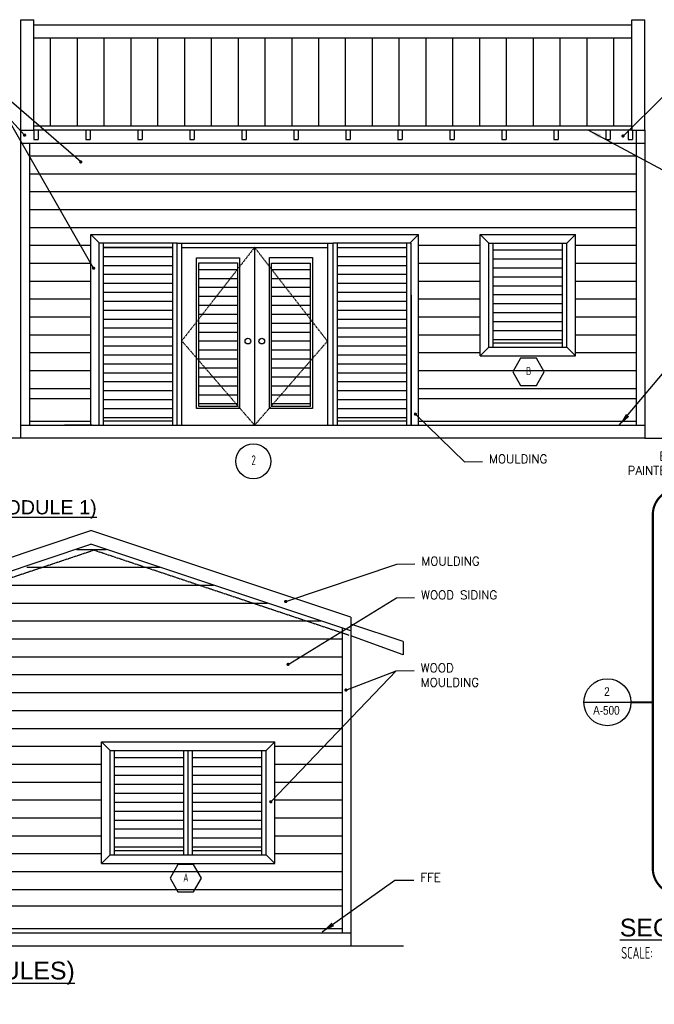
# Model space of a CAD drawing. Header units: inches. Extents: x -3803 to 30720, y -3756 to 4522.
# Tile 29 of 52: x 29701 to 29993, y 2379 to 2833. Entities that reach past the tile are written whole.
import ezdxf
from ezdxf.enums import TextEntityAlignment as Align

# ---------------------------------------------------------------- set-up
doc = ezdxf.new("R2010")
doc.units = ezdxf.units.IN
doc.header["$LTSCALE"] = 0.011
doc.header["$MEASUREMENT"] = 0
doc.linetypes.add('DASHED', pattern=[0.75, 0.5, -0.25])
doc.layers.get('0').update_dxf_attribs({"linetype": 'CONTINUOUS'})
for name, color, linetype in [('a-door', 2, 'CONTINUOUS'), ('G-SYMB', 1, 'CONTINUOUS'), ('roof', 8, 'DASHED'), ('TEXT', 2, 'CONTINUOUS')]:
    doc.layers.add(name, color=color, linetype=linetype)
doc.layers.add('DIM', color=4, linetype='CONTINUOUS', lineweight=13)
doc.styles.add('LAR', font='arial.ttf', dxfattribs={"height": 0.25})
doc.styles.add('MED', font='archstyl.shx', dxfattribs={"width": 0.8, "height": 0.125})
doc.styles.add('SMA', font='archstyl.shx', dxfattribs={"width": 0.8, "height": 0.0625})
doc.dimstyles.new('Copy of STANDARD', dxfattribs={"dimtxt": 8, "dimasz": 3, "dimexe": 3, "dimexo": 3, "dimgap": 3, "dimtad": 1, "dimrnd": 1, "dimzin": 3, "dimdsep": 46, "dimlunit": 4, "dimtxsty": 'Standard', "dimblk": 'ARCHTICK', "dimcen": 3, "dimdle": 3, "dimadec": 0, "dimazin": 0, "dimtfac": 1, "dimtix": 1, "dimtofl": 0, "dimtmove": 1, "dimatfit": 3, "dimfxl": 3, "dimtolj": 1, "dimtzin": 0, "dimlwd": -1, "dimlwe": -1, "dimarcsym": 0})

# ---------------------------------------------------------------- blocks, each defined once
blk = doc.blocks.new('_ArchTick')
at = {"color": 0, "linetype": 'ByBlock', "const_width": 0.15}
blk.add_lwpolyline([(-0.5, -0.5), (0.5, 0.5)], dxfattribs=at)
blk = doc.blocks.new('AINC-DOORID')
at = {"layer": 'G-SYMB'}
blk.add_circle((0, 0), 0.1672886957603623, dxfattribs=at)
at = {"layer": 'G-SYMB', "color": 4, "linetype": 'Continuous', "style": 'SMA', "width": 0.75}
blk.add_attdef('DNUM', text='', height=0.09375, dxfattribs=at).set_placement((0.002503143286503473, 0.01023966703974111), align=Align.MIDDLE)
blk = doc.blocks.new('AINC-WINID')
at = {"layer": 'G-SYMB', "linetype": 'Continuous'}
blk.add_lwpolyline([(0.2577038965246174, 20.26712014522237), (0.1674929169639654, 20.42337014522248), (-0.01292904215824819, 20.42337014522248), (-0.1031400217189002, 20.26712014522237), (-0.01292904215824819, 20.11087014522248), (0.1674929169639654, 20.11087014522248)], close=True, dxfattribs=at)
at = {"layer": 'G-SYMB', "color": 4, "linetype": 'Continuous', "style": 'SMA', "width": 0.75}
blk.add_attdef('WNUM', text='', height=0.09375, dxfattribs=at).set_placement((0.07928445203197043, 20.27531187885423), align=Align.MIDDLE)
blk = doc.blocks.new('AINC-TITLE')
at = {"layer": 'G-SYMB', "color": 4, "linetype": 'Continuous', "style": 'MED', "width": 0.75}
blk.add_text('SCALE:', height=0.125, dxfattribs=at).set_placement((-0.8802076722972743, -0.3073332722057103))
at = {"layer": 'G-SYMB', "color": 1, "linetype": 'Continuous', "style": 'LAR'}
blk.add_attdef('%%UDRAWING-TITLE', (-0.895149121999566, -0.07174532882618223), '', height=0.1875, dxfattribs=at)
at = {"layer": 'G-SYMB', "color": 4, "linetype": 'Continuous', "style": 'MED', "width": 0.75}
blk.add_attdef('SCALE', (-0.2765239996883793, -0.30362657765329), '', height=0.125, dxfattribs=at)
blk = doc.blocks.new('SECTION B')
at = {"color": 1, "ltscale": 10}
blk.add_line((-68.45882363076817, 72.4938347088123), (-46.79679958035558, 72.36419594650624), dxfattribs=at)
at = {"color": 1, "linetype": 'DASHED', "ltscale": 10, "const_width": 1}
blk.add_lwpolyline([(-24.70745202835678, 170.7760389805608), (12.50130335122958, 170.7760389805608, -0.414213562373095), (24.50130335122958, 158.7760389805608), (24.50130335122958, -4.164469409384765, -0.414213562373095), (12.50130335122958, -16.16446940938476), (-24.70745202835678, -16.16446940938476, -0.414213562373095), (-36.70745202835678, -4.164469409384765), (-36.70745202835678, 158.7760389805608, -0.414213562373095)], format="xyb", close=True, dxfattribs=at)
blk.add_lwpolyline([(-46.79679958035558, 72.36419594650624), (-36.70745202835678, 72.30381513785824)], dxfattribs=at)
at = {"color": 1, "ltscale": 10}
blk.add_circle((-57.62819952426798, 72.36419594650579), 10.8313999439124, dxfattribs=at)
at = {"layer": 'TEXT', "color": 2, "char_height": 4.000692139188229, "width": 137.2542559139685}
for s, insert, attachment_point in [('{\\Fromans|c0;EXPOSED WOOD TRUSS\\PPAINTED.SEE STRUCT. DWGS.}', (28.32391820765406, 187.8906833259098), 3), ('{\\fTechnic|b0|i0|c2|p2;2}', (-59.1469448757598, 79.27938089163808), 1), ('{\\fTechnic|b0|i0|c2|p2;A-500}', (-64.24119876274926, 70.6434846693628), 1)]:
    blk.add_mtext(s, dxfattribs=dict(at, insert=insert, attachment_point=attachment_point))
at = {"layer": 'TEXT', "color": 9, "ltscale": 10, "annotation_type": 0, "has_hookline": 1, "hookline_direction": 1, "text_width": 85.53860811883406}
blk.add_leader([(65.68411586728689, 150.6952121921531), (39.60391429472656, 184.5196104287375), (31.32391820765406, 184.6425647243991)], dimstyle='Copy of STANDARD', override={"dimasz": 6, "dimtad": 0, "dimldrblk": 'DotSmall'}, dxfattribs=at)

msp = doc.modelspace()

# ---------------------------------------------------------------- hatches: boundary and pattern name
at = {"layer": 'a-door'}
h = msp.add_hatch(dxfattribs=at)
h.set_pattern_fill('LINE', color=256, scale=99, angle=90)
h.set_pattern_definition([(90, (2465.110152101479, 9.999999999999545), (-12.375, 7.577502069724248e-16), [])])
h.paths.add_polyline_path([(29983.08244076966, 2824.920215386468), (29707.08244076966, 2824.920215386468), (29707.08244076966, 2784.336809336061), (29983.08244076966, 2784.336809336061)])
h = msp.add_hatch(dxfattribs=at)
h.set_pattern_fill('LINE', color=3, scale=66)
h.set_pattern_definition([(0, (-489.3576933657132, 765.8359372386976), (0, 8.25), [])])
h.paths.add_polyline_path([(29985.08244076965, 2776.336809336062), (29705.08244076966, 2776.336809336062), (29705.08244076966, 2658.586809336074), (29733.37794681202, 2658.586809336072), (29733.37794681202, 2734.336809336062), (29884.59844603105, 2734.336809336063), (29884.59844603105, 2658.586809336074), (29985.08244076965, 2658.586809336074)])
h.paths.add_polyline_path([(29957.08244076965, 2734.336809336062), (29957.08244076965, 2678.336809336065), (29913.08244076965, 2678.336809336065), (29913.08244076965, 2734.336809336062)], flags=16)
h.paths.add_polyline_path([(29849.39299340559, 2552.811859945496), (29733.3929934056, 2591.478526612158), (29617.39299340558, 2549.649582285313), (29617.39299340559, 2424.58847146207), (29849.3929934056, 2424.588471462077)])
h.paths.add_polyline_path([(29818.3929934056, 2500.338471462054), (29818.3929934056, 2444.338471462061), (29738.39299340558, 2444.338471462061), (29738.39299340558, 2500.338471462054)], flags=16)
h.paths.add_polyline_path([(29690.39299340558, 2500.338471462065), (29690.39299340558, 2444.338471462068), (29646.39299340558, 2444.338471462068), (29646.39299340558, 2500.338471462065)], flags=16)
h = msp.add_hatch(dxfattribs=at)
h.set_pattern_fill('LINE', color=256, scale=33)
h.set_pattern_definition([(0, (5033.415711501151, -27.19070656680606), (0, 4.125), [])])
h.paths.add_polyline_path([(29739.30495195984, 2728.336809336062), (29771.30495195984, 2728.336809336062), (29771.30495195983, 2648.336809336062), (29739.30495195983, 2648.336809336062)])
h = msp.add_hatch(dxfattribs=at)
h.set_pattern_fill('LINE', color=256, scale=33)
h.set_pattern_definition([(0, (5141.415711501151, -27.19070656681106), (0, 4.125), [])])
h.paths.add_polyline_path([(29847.30495195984, 2728.336809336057), (29879.30495195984, 2728.336809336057), (29879.30495195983, 2648.336809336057), (29847.30495195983, 2648.336809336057)])
h = msp.add_hatch(dxfattribs=at)
h.set_pattern_fill('LINE', color=256, scale=33)
h.set_pattern_definition([(0, (5213.19320031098, 8.809293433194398), (0, 4.125), [])])
h.paths.add_polyline_path([(29919.08244076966, 2728.187763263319), (29951.08244076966, 2728.187763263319), (29951.08244076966, 2684.336809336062), (29919.08244076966, 2684.336809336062)])
h = msp.add_hatch(dxfattribs=at)
h.set_pattern_fill('LINE', color=256, scale=33)
h.set_pattern_definition([(0, (5091.415711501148, 32.8092934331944), (0, 4.125), [])])
h.paths.add_polyline_path([(29801.04757867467, 2721.157657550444), (29783.19099608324, 2721.157657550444), (29783.19099608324, 2655.012951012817), (29801.04757867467, 2655.012951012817)])
h.paths.add_polyline_path([(29834.66280495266, 2721.037724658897), (29816.80622236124, 2721.037724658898), (29816.80622236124, 2655.012951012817), (29834.66280495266, 2655.012951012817)])
h = msp.add_hatch(dxfattribs=at)
h.set_pattern_fill('LINE', color=256, scale=33)
h.set_pattern_definition([(0, (5038.503752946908, -225.1890444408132), (0, 4.125), [])])
h.paths.add_polyline_path([(29744.39299340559, 2494.189425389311), (29776.39299340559, 2494.189425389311), (29776.39299340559, 2450.338471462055), (29744.39299340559, 2450.338471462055)])
h = msp.add_hatch(dxfattribs=at)
h.set_pattern_fill('LINE', color=256, scale=33)
h.set_pattern_definition([(0, (5074.503752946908, -225.1890444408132), (0, 4.125), [])])
h.paths.add_polyline_path([(29780.39299340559, 2494.189425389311), (29812.39299340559, 2494.189425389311), (29812.39299340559, 2450.338471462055), (29780.39299340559, 2450.338471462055)])

# ---------------------------------------------------------------- linework, layer by layer
at = {"color": 1}
for p, q in [((29701.08244076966, 2833.336809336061), (29707.08244076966, 2833.33680933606)), ((29701.08244076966, 2782.336809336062), (29701.08244076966, 2833.336809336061)), ((29707.08244076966, 2782.336809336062), (29707.08244076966, 2833.336809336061)), ((29983.08244076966, 2833.336809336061), (29989.08244076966, 2833.33680933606)), ((29983.08244076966, 2782.336809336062), (29983.08244076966, 2833.336809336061)), ((29989.08244076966, 2782.336809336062), (29989.08244076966, 2833.336809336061)), ((29707.08244076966, 2830.920215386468), (29983.08244076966, 2830.920215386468)), ((29707.08244076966, 2824.920215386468), (29983.08244076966, 2824.920215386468))]:
    msp.add_line(p, q, dxfattribs=at)
at = {"color": 6, "ltscale": 10}
for p, q in [((29707.08244076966, 2784.336809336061), (29983.08244076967, 2784.336809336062)), ((29701.08244076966, 2640.336809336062), (29572.16948548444, 2640.336809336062)), ((29989.08244076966, 2640.336809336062), (29701.08244076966, 2640.336809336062)), ((29989.08244076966, 2640.336809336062), (30049.42379967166, 2640.336809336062)), ((29579.24653596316, 2406.338471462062), (29877.75659939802, 2406.338471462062))]:
    msp.add_line(p, q, dxfattribs=at)
at = {"color": 4, "ltscale": 10}
for p, q in [((29701.08244076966, 2782.336809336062), (29707.08244076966, 2782.336809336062)), ((29701.08244076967, 2776.025136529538), (29701.08244076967, 2782.025136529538)), ((29983.08244076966, 2782.336809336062), (29989.08244076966, 2782.336809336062)), ((29985.08244076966, 2782.336809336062), (29985.08244076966, 2646.336809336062)), ((29989.08244076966, 2782.336809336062), (29989.08244076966, 2646.336809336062)), ((29701.08244076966, 2776.336809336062), (29989.08244076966, 2776.336809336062)), ((29701.08244076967, 2640.336809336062), (29701.08244076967, 2776.025136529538)), ((29705.08244076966, 2776.336809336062), (29705.08244076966, 2646.336809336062)), ((29733.37794681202, 2646.336809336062), (29733.37794681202, 2734.336809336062)), ((29733.37794681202, 2734.336809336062), (29884.59844603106, 2734.336809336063)), ((29733.37794681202, 2734.336809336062), (29737.37794681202, 2730.336809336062)), ((29884.59844603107, 2734.336809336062), (29880.59844603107, 2730.336809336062)), ((29884.59844603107, 2646.336809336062), (29884.59844603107, 2734.336809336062)), ((29913.08244076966, 2678.336809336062), (29913.08244076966, 2734.336809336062)), ((29913.08244076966, 2734.336809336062), (29957.08244076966, 2734.336809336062)), ((29913.08244076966, 2734.336809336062), (29917.08244076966, 2730.336809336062)), ((29953.08244076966, 2730.336809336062), (29957.08244076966, 2734.336809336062)), ((29957.08244076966, 2678.336809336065), (29957.08244076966, 2734.336809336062)), ((29737.08244076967, 2706.336809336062), (29737.08244076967, 2646.336809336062)), ((29881.08244076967, 2706.336809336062), (29881.08244076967, 2646.336809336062)), ((29881.30495195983, 2706.336809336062), (29881.30495195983, 2646.336809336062)), ((29917.08244076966, 2682.336809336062), (29913.08244076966, 2678.336809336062)), ((29953.08244076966, 2682.336809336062), (29957.08244076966, 2678.336809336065)), ((29913.08244076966, 2678.336809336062), (29957.08244076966, 2678.336809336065)), ((29733.37794681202, 2658.586809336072), (29705.08244076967, 2658.586809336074)), ((29985.08244076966, 2658.586809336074), (29884.59844603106, 2658.586809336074)), ((29733.37794681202, 2648.08680933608), (29705.08244076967, 2648.086809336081)), ((29985.08244076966, 2648.086809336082), (29884.59844603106, 2648.086809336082)), ((29989.08244076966, 2646.336809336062), (29989.08244076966, 2640.336809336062)), ((29613.39299340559, 2557.803081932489), (29733.39299340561, 2597.803081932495)), ((29853.39299340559, 2557.803081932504), (29733.39299340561, 2597.803081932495)), ((29613.39299340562, 2551.478526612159), (29733.39299340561, 2591.478526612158)), ((29853.39299340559, 2551.478526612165), (29733.39299340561, 2591.478526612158)), ((29853.39299340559, 2557.803081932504), (29853.3929934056, 2412.338471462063)), ((29849.3929934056, 2552.811859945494), (29849.3929934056, 2412.338471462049)), ((29738.39299340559, 2444.338471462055), (29738.39299340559, 2500.338471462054)), ((29738.39299340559, 2500.338471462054), (29818.39299340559, 2500.338471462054)), ((29738.39299340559, 2500.338471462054), (29742.39299340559, 2496.338471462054)), ((29814.39299340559, 2496.338471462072), (29818.39299340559, 2500.338471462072)), ((29818.39299340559, 2444.338471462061), (29818.39299340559, 2500.338471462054)), ((29742.39299340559, 2448.338471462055), (29738.39299340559, 2444.338471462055)), ((29814.39299340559, 2448.338471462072), (29818.39299340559, 2444.338471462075)), ((29738.39299340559, 2444.338471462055), (29818.39299340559, 2444.338471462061)), ((29849.3929934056, 2424.588471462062), (29617.39299340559, 2424.58847146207)), ((29849.3929934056, 2414.08847146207), (29617.39299340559, 2414.088471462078)), ((29853.39299340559, 2412.338471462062), (29853.39299340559, 2406.338471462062))]:
    msp.add_line(p, q, dxfattribs=at)
at = {"ltscale": 10}
for p, q in [((29707.08244076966, 2782.336809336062), (29707.08244076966, 2778.070764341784)), ((29709.08244076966, 2782.336809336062), (29709.08244076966, 2778.070764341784)), ((29731.08244076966, 2782.336809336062), (29731.08244076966, 2778.070764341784)), ((29733.08244076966, 2782.336809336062), (29733.08244076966, 2778.070764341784)), ((29755.08244076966, 2782.336809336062), (29755.08244076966, 2778.070764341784)), ((29757.08244076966, 2782.336809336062), (29757.08244076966, 2778.070764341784)), ((29779.08244076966, 2782.336809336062), (29779.08244076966, 2778.070764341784)), ((29781.08244076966, 2782.336809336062), (29781.08244076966, 2778.070764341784)), ((29803.08244076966, 2782.336809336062), (29803.08244076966, 2778.070764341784)), ((29805.08244076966, 2782.336809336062), (29805.08244076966, 2778.070764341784)), ((29827.08244076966, 2782.336809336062), (29827.08244076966, 2778.070764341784)), ((29829.08244076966, 2782.336809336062), (29829.08244076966, 2778.070764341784)), ((29851.08244076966, 2782.336809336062), (29851.08244076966, 2778.070764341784)), ((29853.08244076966, 2782.336809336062), (29853.08244076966, 2778.070764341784)), ((29875.08244076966, 2782.336809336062), (29875.08244076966, 2778.070764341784)), ((29877.08244076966, 2782.336809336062), (29877.08244076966, 2778.070764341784)), ((29899.08244076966, 2782.336809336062), (29899.08244076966, 2778.070764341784)), ((29901.08244076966, 2782.336809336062), (29901.08244076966, 2778.070764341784)), ((29923.08244076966, 2782.336809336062), (29923.08244076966, 2778.070764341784)), ((29925.08244076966, 2782.336809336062), (29925.08244076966, 2778.070764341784)), ((29947.08244076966, 2782.336809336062), (29947.08244076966, 2778.070764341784)), ((29949.08244076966, 2782.336809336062), (29949.08244076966, 2778.070764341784)), ((29971.08244076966, 2782.336809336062), (29971.08244076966, 2778.070764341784)), ((29973.08244076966, 2782.336809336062), (29973.08244076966, 2778.070764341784)), ((29981.39643984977, 2782.336809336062), (29981.39643984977, 2778.070764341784)), ((29983.39643984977, 2782.336809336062), (29983.39643984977, 2778.070764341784)), ((29707.08244076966, 2778.070764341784), (29709.08244076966, 2778.070764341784)), ((29731.08244076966, 2778.025370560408), (29733.08244076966, 2778.025370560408)), ((29755.08244076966, 2778.070764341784), (29757.08244076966, 2778.070764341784)), ((29779.08244076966, 2778.025370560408), (29781.08244076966, 2778.025370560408)), ((29803.08244076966, 2778.025370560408), (29805.08244076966, 2778.025370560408)), ((29827.08244076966, 2778.070764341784), (29829.08244076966, 2778.070764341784)), ((29851.08244076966, 2778.070764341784), (29853.08244076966, 2778.070764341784)), ((29875.08244076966, 2778.025370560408), (29877.08244076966, 2778.025370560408)), ((29899.08244076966, 2778.070764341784), (29901.08244076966, 2778.070764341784)), ((29923.08244076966, 2778.025370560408), (29925.08244076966, 2778.025370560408)), ((29947.08244076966, 2778.025370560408), (29949.08244076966, 2778.025370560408)), ((29971.08244076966, 2778.070764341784), (29973.08244076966, 2778.070764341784)), ((29981.39643984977, 2778.025370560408), (29983.39643984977, 2778.025370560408))]:
    msp.add_line(p, q, dxfattribs=at)
at = {"color": 3, "ltscale": 10}
for p, q in [((29877.51008189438, 2546.60177477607), (29853.39299340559, 2554.64080427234)), ((29877.46299379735, 2540.450213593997), (29853.39299340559, 2549.17223001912)), ((29877.51008189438, 2546.60177477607), (29877.46299379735, 2540.450213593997))]:
    msp.add_line(p, q, dxfattribs=at)
at = {"ltscale": 10}
msp.add_lwpolyline([(29707.08244076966, 2784.336809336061), (29983.08244076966, 2784.336809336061), (29983.08244076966, 2782.336809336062), (29707.08244076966, 2782.336809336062)], close=True, dxfattribs=at)
at = {"layer": 'a-door'}
for p, q in [((29737.30495195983, 2646.336809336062), (29737.30495195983, 2730.336809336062)), ((29773.30495195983, 2730.336809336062), (29737.30495195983, 2730.336809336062)), ((29739.30495195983, 2646.336809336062), (29739.30495195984, 2730.336809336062)), ((29771.30495195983, 2646.336809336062), (29771.30495195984, 2730.336809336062)), ((29773.30495195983, 2646.336809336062), (29773.30495195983, 2730.336809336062)), ((29773.30495195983, 2706.336809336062), (29773.30495195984, 2730.336809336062)), ((29845.30495195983, 2646.336809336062), (29845.30495195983, 2730.336809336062)), ((29845.30495195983, 2646.336809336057), (29845.30495195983, 2730.336809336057)), ((29881.30495195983, 2730.336809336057), (29845.30495195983, 2730.336809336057)), ((29847.30495195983, 2646.336809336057), (29847.30495195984, 2730.336809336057)), ((29879.30495195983, 2646.336809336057), (29879.30495195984, 2730.336809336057)), ((29881.30495195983, 2646.336809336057), (29881.30495195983, 2730.336809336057)), ((29917.08244076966, 2682.336809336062), (29917.08244076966, 2730.336809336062)), ((29917.08244076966, 2730.336809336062), (29953.08244076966, 2730.336809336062)), ((29919.08244076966, 2682.336809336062), (29919.08244076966, 2730.336809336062)), ((29951.08244076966, 2682.336809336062), (29951.08244076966, 2730.336809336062)), ((29953.08244076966, 2682.336809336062), (29953.08244076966, 2730.336809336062)), ((29771.30495195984, 2728.336809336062), (29739.30495195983, 2728.336809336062)), ((29919.08244076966, 2684.336809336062), (29951.08244076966, 2684.336809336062)), ((29917.08244076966, 2682.336809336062), (29953.08244076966, 2682.336809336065)), ((29739.30495195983, 2648.336809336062), (29771.30495195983, 2648.336809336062)), ((29847.30495195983, 2648.336809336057), (29879.30495195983, 2648.336809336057)), ((29742.39299340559, 2448.338471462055), (29742.39299340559, 2496.338471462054)), ((29742.39299340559, 2496.338471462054), (29778.39299340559, 2496.338471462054)), ((29744.39299340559, 2448.338471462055), (29744.39299340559, 2496.338471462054)), ((29776.39299340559, 2448.338471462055), (29776.39299340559, 2496.338471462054)), ((29778.39299340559, 2448.338471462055), (29778.39299340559, 2496.338471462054)), ((29778.39299340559, 2496.338471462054), (29814.39299340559, 2496.338471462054)), ((29778.39299340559, 2448.338471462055), (29778.39299340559, 2496.338471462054)), ((29780.39299340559, 2448.338471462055), (29780.39299340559, 2496.338471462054)), ((29812.39299340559, 2448.338471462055), (29812.39299340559, 2496.338471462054)), ((29814.39299340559, 2448.338471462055), (29814.39299340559, 2496.338471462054)), ((29742.39299340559, 2448.338471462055), (29814.39299340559, 2448.33847146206)), ((29744.39299340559, 2450.338471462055), (29776.39299340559, 2450.338471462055)), ((29780.39299340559, 2450.338471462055), (29812.39299340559, 2450.338471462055))]:
    msp.add_line(p, q, dxfattribs=at)
at = {"layer": 'a-door', "color": 2, "linetype": 'Continuous', "lineweight": -3}
for p, q in [((29773.30495195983, 2730.336809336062), (29845.30495195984, 2730.336809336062)), ((29775.37297014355, 2646.336809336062), (29775.37297014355, 2730.336809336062)), ((29842.60342269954, 2730.336809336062), (29842.60342269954, 2646.336809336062)), ((29775.37297014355, 2728.336809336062), (29842.60342269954, 2728.336809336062)), ((29808.98819642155, 2728.336809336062), (29808.98819642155, 2646.336809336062))]:
    msp.add_line(p, q, dxfattribs=at)
for points in [[(29782.19099608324, 2723.511118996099), (29802.04757867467, 2723.511118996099), (29802.04757867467, 2654.012951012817), (29782.19099608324, 2654.012951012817)], [(29783.19099608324, 2721.157657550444), (29801.04757867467, 2721.157657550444), (29801.04757867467, 2655.012951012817), (29783.19099608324, 2655.012951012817)], [(29815.80622236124, 2723.672910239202), (29835.66280495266, 2723.672910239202), (29835.66280495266, 2654.012951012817), (29815.80622236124, 2654.012951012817)], [(29816.80622236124, 2721.037724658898), (29834.66280495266, 2721.037724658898), (29834.66280495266, 2655.012951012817), (29816.80622236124, 2655.012951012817)]]:
    msp.add_lwpolyline(points, close=True, dxfattribs=at)
for centre in [(29805.92182195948, 2685.128466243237), (29812.30054413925, 2685.128466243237)]:
    msp.add_circle(centre, 1.31870726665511, dxfattribs=at)
at = {"layer": 'DIM', "color": 4, "ltscale": 10}
msp.add_line((29853.39299340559, 2412.338471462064), (29832.71744618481, 2412.338471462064), dxfattribs=at)
at = {"layer": 'roof', "ltscale": 53}
for p, q in [((29808.98819642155, 2728.336809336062), (29775.37297014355, 2685.254505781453)), ((29842.60342269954, 2685.115814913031), (29808.98819642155, 2728.336809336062)), ((29775.37297014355, 2685.254505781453), (29808.98819642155, 2646.336809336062)), ((29808.98819642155, 2646.336809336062), (29842.60342269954, 2685.115814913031)), ((29701.08244076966, 2646.336809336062), (29989.08244076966, 2646.336809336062)), ((29734.08244076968, 2646.336809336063), (29721.19957139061, 2646.336809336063)), ((29614.34167670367, 2548.632476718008), (29734.7091291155, 2588.754960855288)), ((29852.65427960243, 2549.439910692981), (29734.7091291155, 2588.754960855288)), ((29613.39299340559, 2412.338471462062), (29853.3929934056, 2412.338471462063))]:
    msp.add_line(p, q, dxfattribs=at)

# ---------------------------------------------------------------- block references
for name, p, xscale, yscale, zscale, values in [('AINC-WINID', (29932.2590641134, 1855.785932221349), 40.22379667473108, 40.22379667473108, 40.22379667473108, {'WNUM': 'B'}), ('AINC-DOORID', (29808.41140806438, 2629.745380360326), 48.29248555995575, 48.29248555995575, 48.29248555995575, {'DNUM': '2'}), ('AINC-WINID', (29774.0991612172, 1622.236614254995), 40.22379667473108, 40.22379667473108, 40.22379667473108, {'WNUM': 'A'})]:
    msp.add_blockref(name, p, dxfattribs=dict(xscale=xscale, yscale=yscale, zscale=zscale)).add_auto_attribs(values)
msp.add_blockref('SECTION B', (30029.42710004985, 2446.238053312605))
at = {"layer": 'DIM'}
for p, xscale, yscale, zscale, values in [((29558.01038524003, 2607.7553784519), 34.92963946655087, 34.92963946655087, 34.92963946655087, {'%%UDRAWING-TITLE': '%%URIGHT SIDE  ELEVATION (WITHOUT MODULE 1)', 'SCALE': '1/4"=1\'-0"'}), ((30016.59452456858, 2413.775974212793), 43.66204933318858, 43.66204933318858, 43.66204933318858, {'%%UDRAWING-TITLE': '%%USECTION B-B', 'SCALE': '1/4"=1\'-0"'}), ((29542.08661588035, 2393.935390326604), 43.66204933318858, 43.66204933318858, 43.66204933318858, {'%%UDRAWING-TITLE': '%%UREAR ELEVATION (WITHOUT MODULES)', 'SCALE': '1/4"=1\'-0"'})]:
    msp.add_blockref('AINC-TITLE', p, dxfattribs=dict(at, xscale=xscale, yscale=yscale, zscale=zscale)).add_auto_attribs(values)

# ---------------------------------------------------------------- texts
at = {"layer": 'TEXT', "color": 2, "char_height": 4.000692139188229, "width": 137.2542559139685, "attachment_point": 1}
for s, insert in [('{\\Fromans|c0;MOULDING}', (29917.13941101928, 2632.809630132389)), ('{\\Fromans|c0;MOULDING}', (29885.91742752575, 2585.656501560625)), ('{\\Fromans|c0;WOOD SIDING}', (29885.7828999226, 2570.0931189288)), ('{\\Fromans|c0;WOOD \\PMOULDING}', (29885.63881046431, 2536.449593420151)), ('{\\Fromans|c0;FFE}', (29885.49867434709, 2439.810801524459))]:
    msp.add_mtext(s, dxfattribs=dict(at, insert=insert))

# ---------------------------------------------------------------- leaders
at = {"layer": 'TEXT', "color": 9, "ltscale": 10, "annotation_type": 0, "has_hookline": 1}
for points, override, hookline_direction, text_width in [([(29728.76727072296, 2767.745282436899), (29693.39743267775, 2798.375478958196), (29685.11743659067, 2798.498433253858)], {"dimasz": 6, "dimtad": 0, "dimldrblk": 'DotSmall'}, 1, 39.05437564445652), ([(29978.98150085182, 2779.702935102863), (29997.6916941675, 2798.049069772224), (30005.97169025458, 2798.172024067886)], {"dimasz": 6, "dimtad": 0, "dimldrblk": 'DotSmall'}, 0, 70.10736701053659), ([(29734.69872620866, 2718.749291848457), (29693.85405466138, 2789.929294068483), (29685.54944417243, 2789.887025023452)], {"dimasz": 6, "dimtad": 0, "dimldrblk": 'DotSmall'}, 1, 28.57637242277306), ([(29702.84832174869, 2780.105805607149), (29693.85405466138, 2789.929294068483), (29685.57405857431, 2789.887150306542)], {"dimasz": 6, "dimtad": 0, "dimldrblk": 'DotSmall'}, 1, 28.57637242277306), ([(29963.0877645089, 2782.336809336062), (29997.25991402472, 2764.077894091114), (30006.06707131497, 2764.073075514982)], {"dimasz": 6, "dimtad": 0}, 0, 40.95946713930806), ([(29977.25410833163, 2646.305475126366), (29997.21179140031, 2670.112781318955), (30006.01894869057, 2670.107962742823)], {"dimasz": 6, "dimtad": 0}, 0, 9.334948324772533), ([(29883.19672791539, 2651.460740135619), (29905.85941493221, 2629.438557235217), (29914.13941101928, 2629.561511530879)], {"dimasz": 6, "dimtad": 0, "dimldrblk": 'DotSmall'}, 0, 28.57637242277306), ([(29823.34720067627, 2565.074741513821), (29874.63743143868, 2582.285428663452), (29882.91742752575, 2582.408382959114)], {"dimasz": 6, "dimtad": 0, "dimldrblk": 'DotSmall'}, 0, 28.57637242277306), ([(29824.43274359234, 2536.09184951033), (29874.50290383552, 2566.722046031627), (29882.7828999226, 2566.845000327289)], {"dimasz": 6, "dimtad": 0, "dimldrblk": 'DotSmall'}, 0, 39.05437564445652), ([(29816.44755512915, 2472.719656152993), (29874.35881437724, 2533.078520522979), (29882.63881046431, 2533.201474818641)], {"dimasz": 6, "dimtad": 0, "dimldrblk": 'DotSmall'}, 0, 28.57637242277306), ([(29851.15151058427, 2524.248984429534), (29874.35881437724, 2533.078520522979), (29882.63881046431, 2533.201474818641)], {"dimasz": 6, "dimtad": 0, "dimldrblk": 'DotSmall'}, 0, 28.57637242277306), ([(29840.23297136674, 2412.760195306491), (29873.69151705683, 2436.56750149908), (29882.49867434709, 2436.562682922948)], {"dimasz": 6, "dimtad": 0}, 0, 9.334948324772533)]:
    msp.add_leader(points, dimstyle='Copy of STANDARD', override=override, dxfattribs=dict(at, hookline_direction=hookline_direction, text_width=text_width))

doc.saveas('drawing.dxf')
